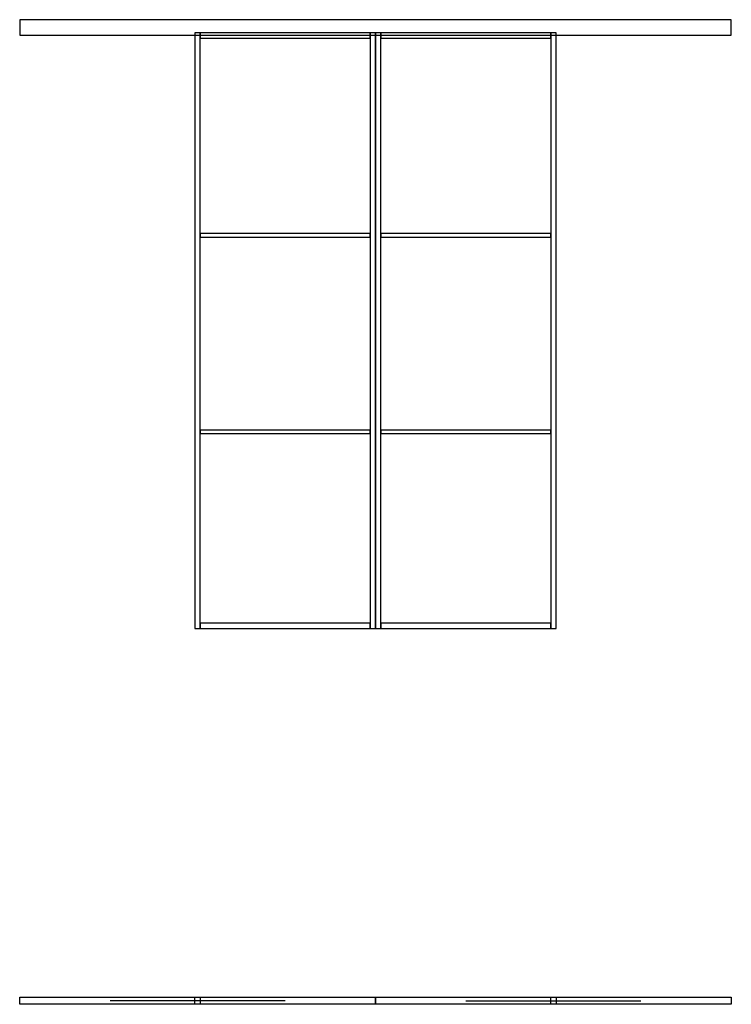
# Model space of a CAD drawing. Header units: millimetres. Extents: x -825 to 2425, y -1716 to 2780.
import ezdxf

# ---------------------------------------------------------------- set-up
doc = ezdxf.new("R2010")
doc.units = ezdxf.units.MM
for name, color, linetype in [('FRONT_CORNICE', 5, 'CONTINUOUS'), ('FRONT_LEAVES', 1, 'CONTINUOUS'), ('FRONT_MOULDINGS', 3, 'CONTINUOUS'), ('FRONT_PROFILE', 2, 'CONTINUOUS'), ('PLAN_CLOSED', 6, 'CONTINUOUS'), ('PLAN_OPEN', 1, 'CONTINUOUS'), ('TRAVEL', 2, 'CONTINUOUS')]:
    doc.layers.add(name, color=color, linetype=linetype)

msp = doc.modelspace()

# ---------------------------------------------------------------- linework, layer by layer
at = {"layer": 'FRONT_CORNICE'}
msp.add_lwpolyline([(-825, 2710), (2425, 2710), (2425, 2780), (-825, 2780)], close=True, dxfattribs=at)
at = {"layer": 'FRONT_LEAVES'}
for points in [[(-25, 0), (800, 0), (800, 2720), (-25, 2720)], [(800, 0), (1625, 0), (1625, 2720), (800, 2720)]]:
    msp.add_lwpolyline(points, close=True, dxfattribs=at)
at = {"layer": 'FRONT_MOULDINGS'}
for points in [[(-1, 1787), (776, 1787), (776, 1803), (-1, 1803)], [(824, 1787), (1601, 1787), (1601, 1803), (824, 1803)], [(-1, 890), (776, 890), (776, 906), (-1, 906)], [(824, 890), (1601, 890), (1601, 906), (824, 906)]]:
    msp.add_lwpolyline(points, close=True, dxfattribs=at)
at = {"layer": 'FRONT_PROFILE'}
for points in [[(-25, 0), (-1, 0), (-1, 2720), (-25, 2720)], [(-1, 2696), (776, 2696), (776, 2720), (-1, 2720)], [(776, 0), (800, 0), (800, 2720), (776, 2720)], [(800, 0), (824, 0), (824, 2720), (800, 2720)], [(824, 2696), (1601, 2696), (1601, 2720), (824, 2720)], [(1601, 0), (1625, 0), (1625, 2720), (1601, 2720)], [(-1, 0), (776, 0), (776, 24), (-1, 24)], [(824, 0), (1601, 0), (1601, 24), (824, 24)]]:
    msp.add_lwpolyline(points, close=True, dxfattribs=at)
at = {"layer": 'PLAN_CLOSED'}
for points in [[(-25, -1684), (800, -1684), (800, -1716), (-25, -1716)], [(800, -1684), (1625, -1684), (1625, -1716), (800, -1716)]]:
    msp.add_lwpolyline(points, close=True, dxfattribs=at)
at = {"layer": 'PLAN_OPEN'}
for points in [[(-825, -1684), (0, -1684), (0, -1716), (-825, -1716)], [(1600, -1684), (2425, -1684), (2425, -1716), (1600, -1716)]]:
    msp.add_lwpolyline(points, close=True, dxfattribs=at)
at = {"layer": 'TRAVEL'}
for points in [[(387.5, -1700), (-412.5, -1700)], [(1212.5, -1700), (2012.5, -1700)]]:
    msp.add_lwpolyline(points, dxfattribs=at)

doc.saveas('drawing.dxf')
